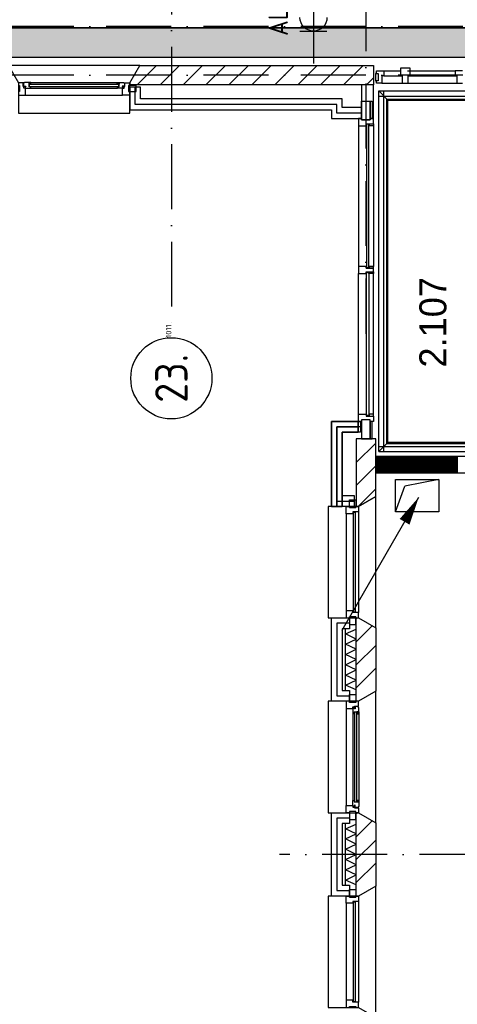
# Model space of a CAD drawing. Header units: millimetres. Extents: x -6587 to 112885, y 244 to 84344.
# Tile 43 of 57: x 64796 to 68844, y 33122 to 42219. Entities that reach past the tile are written whole.
import ezdxf
from ezdxf.enums import TextEntityAlignment as Align

# ---------------------------------------------------------------- set-up
doc = ezdxf.new("R2010")
doc.units = ezdxf.units.MM
doc.header["$LTSCALE"] = 100
doc.linetypes.add('DASHDOT', pattern=[9, 6, -1.5, 0, -1.5])
doc.linetypes.add('HIDDEN2', pattern=[4.7625, 3.175, -1.5875])
doc.layers.get('0').update_dxf_attribs({"color": 9, "linetype": 'CONTINUOUS'})
for name, color, linetype in [('AL$7----_STRAMIEN', 1, 'DASHDOT'), ('AL21----_BUITENWAND', 4, 'CONTINUOUS'), ('AL21K---_ISOLATIE', 1, 'CONTINUOUS'), ('AL28----_KONSTRUKTIE', 3, 'CONTINUOUS'), ('AL31----_BUITENKOZ', 7, 'CONTINUOUS'), ('ALL-----_REFLIJNEN', 8, 'CONTINUOUS'), ('ALN-----_BLOCKNAAM', 2, 'CONTINUOUS'), ('ALXA3---_VOLZWART', 14, 'CONTINUOUS'), ('ALXAB---_PREFABBETON', 1, 'CONTINUOUS'), ('BOUW', 8, 'CONTINUOUS'), ('EB62203-_ATTRIB', 2, 'CONTINUOUS'), ('EL62203-_KRACHT-WCD230', 3, 'CONTINUOUS'), ('KABELGOOT1', 8, 'CONTINUOUS'), ('LIJN025', 10, 'CONTINUOUS'), ('WL570---_TOEVOER', 3, 'CONTINUOUS')]:
    doc.layers.add(name, color=color, linetype=linetype)
doc.styles.add('1_8', font='iso', dxfattribs={"width": 0.7, "height": 1.8})
doc.styles.add('2_0', font='iso', dxfattribs={"height": 200})
doc.styles.add('BURO-025', font='BUROFONT.shx', dxfattribs={"height": 250})
doc.styles.add('NORATT', font='isocp.shx')
doc.styles.get("Standard").update_dxf_attribs({"font": 'iso.shx'})

# ---------------------------------------------------------------- blocks, each defined once
blk = doc.blocks.new('ES3W2A')
for p, q in [((1.25, 2), (-1.25, 2)), ((0, 2), (0, -3)), ((1.25, 0), (-1.25, 0))]:
    blk.add_line(p, q)
for centre in [(0, 3.25), (0, 1.25)]:
    blk.add_arc(centre, 1.25, 180, 0)
at = {"color": 0, "style": 'NORATT'}
for tag, flags, p in [('VERMOGEN', 9, (-2.5, 5)), ('GROEP', 8, (0, 5)), ('SCHAK', 8, (2.5, 5)), ('GELIJK', 9, (5, 5)), ('KAST', 9, (7, 5)), ('TAL', 8, (2.5, 5))]:
    blk.add_attdef(tag, text='', height=1.8, rotation=90, dxfattribs=dict(at, flags=flags)).set_placement(p, align=Align.MIDDLE_CENTER)
at = {"color": 0, "style": 'NORATT', "flags": 8}
blk.add_attdef('DOEL', text='', height=1.8, rotation=90, dxfattribs=at).set_placement((-2.5, 5), align=Align.MIDDLE_LEFT)
at = {"color": 0, "style": 'NORATT', "flags": 9}
blk.add_attdef('M_CODE', text='', height=1.8, dxfattribs=at).set_placement((0, 0), align=Align.MIDDLE_CENTER)
blk = doc.blocks.new('1011')
at = {"layer": 'AL$7----_STRAMIEN', "color": 7, "linetype": 'Continuous'}
blk.add_circle((-750, 0), 750, dxfattribs=at)
at = {"layer": 'AL$7----_STRAMIEN', "color": 3, "linetype": 'Continuous'}
blk.add_attdef('STR-NAAM', text='', height=600, rotation=360, dxfattribs=at).set_placement((-750, 0), align=Align.MIDDLE)
at = {"layer": 'ALN-----_BLOCKNAAM', "linetype": 'Continuous'}
blk.add_text('1011', height=100, dxfattribs=at).set_placement((0, 0))
blk = doc.blocks.new('EH100000')
at = {"linetype": 'ByBlock'}
for p, q in [((1, 0.5), (0, 0.5)), ((1, 0.5, 1), (0, 0.5, 1)), ((0, -0.5, 1), (1, -0.5, 1)), ((1, -0.5), (0, -0.5))]:
    blk.add_line(p, q, dxfattribs=at)
at = {"linetype": 'ByBlock', "invisible_edges": 15}
for points in [[(1, -0.5), (0, -0.5), (0, 0.5), (1, 0.5)], [(0, 0.5), (1, 0.5), (1, 0.5, 1), (0, 0.5, 1)], [(0, -0.5, 1), (1, -0.5, 1), (1, -0.5), (0, -0.5)]]:
    blk.add_3dface(points, dxfattribs=at)
at = {"linetype": 'ByBlock', "style": '2_0', "flags": 8}
blk.add_attdef('FUNCTIE', text='', height=0.5, dxfattribs=at).set_placement((0.5, 0), align=Align.MIDDLE)
at = {"linetype": 'ByBlock', "flags": 9}
blk.add_attdef('SCHOT', text='', height=0.5, dxfattribs=at).set_placement((0.5, 0), align=Align.MIDDLE)
blk = doc.blocks.new('LU-PIJL1')
at = {"color": 0, "linetype": 'Continuous'}
blk.add_line((0, 0), (10.12, 17.54), dxfattribs=at)
blk.add_lwpolyline([(10.12, 17.54, 0, 1.5, 0), (8.25, 14.29, 1.5, 1.5, 0)], format="xyseb", dxfattribs=at)
blk = doc.blocks.new('LU-2-KUZ')
at = {"color": 0, "linetype": 'HIDDEN2'}
for p, q in [((-0.5, 0.5), (0.5, 0.5)), ((-0.5, -0.5), (-0.5, 0.5)), ((0.5, 0.5), (-0.289, 0.289)), ((0.5, 0.5), (0.5, -0.5)), ((-0.5, -0.5), (-0.289, 0.289)), ((0.5, -0.5), (-0.5, -0.5))]:
    blk.add_line(p, q, dxfattribs=at)
blk = doc.blocks.new('A$Cb38f1ce1')
at = {"layer": 'KABELGOOT1'}
h = blk.add_hatch(dxfattribs=at)
h.set_pattern_fill('DOTS', color=256, scale=20, style=0)
h.set_pattern_definition([(0, (-1717.716, 188607.497), (15.875, 31.75), [0, -31.75])])
h.paths.add_polyline_path([(72342.3, 35347.4), (72342.3, 35617.4), (57643.3, 35617.4), (57643.3, 35347.4)])
at = {"layer": 'AL$7----_STRAMIEN', "color": 1}
blk.add_line((82044.9, 27980), (63947, 27980), dxfattribs=at)
for points in [[(62947.7, 63344.7), (62947.7, 32791.2)], [(64747.7, 60304.6), (64747.7, 32791.2)], [(86347.7, 35630), (1577.4, 35630)], [(86347.7, 35180), (750, 35180)]]:
    blk.add_lwpolyline(points, dxfattribs=at)
at = {"layer": 'AL21----_BUITENWAND', "color": 8}
for p, q in [((64427.7, 29395), (64427.7, 30165)), ((64427.7, 30165), (64596.7, 30165)), ((64596.7, 30165), (64596.7, 30065)), ((64596.7, 30065), (64527.7, 30065)), ((64527.7, 30065), (64527.7, 29495)), ((64527.7, 29495), (64596.7, 29495)), ((64596.7, 29495), (64596.7, 29395)), ((64596.7, 29395), (64427.7, 29395)), ((64427.7, 27595), (64427.7, 28365)), ((64427.7, 28365), (64596.7, 28365)), ((64596.7, 28365), (64596.7, 28265)), ((64596.7, 28265), (64527.7, 28265)), ((64527.7, 28265), (64527.7, 27695)), ((64527.7, 27695), (64596.7, 27695)), ((64596.7, 27695), (64596.7, 27595)), ((64596.7, 27595), (64427.7, 27595))]:
    blk.add_line(p, q, dxfattribs=at)
at = {"layer": 'AL21K---_ISOLATIE', "color": 8, "linetype": 'Continuous'}
for p, q in [((64557.7, 29495), (64557.7, 30065)), ((64557.7, 30017.5), (64657.7, 30060.8)), ((64657.7, 29495), (64657.7, 30065)), ((64657.7, 29970), (64557.7, 30017.5)), ((64557.7, 29922.5), (64657.7, 29970)), ((64657.7, 29875), (64557.7, 29922.5)), ((64557.7, 29827.5), (64657.7, 29875)), ((64657.7, 29780), (64557.7, 29827.5)), ((64557.7, 29732.5), (64657.7, 29780)), ((64657.7, 29685), (64557.7, 29732.5)), ((64557.7, 29637.5), (64657.7, 29685)), ((64657.7, 29590), (64557.7, 29637.5)), ((64557.7, 29542.5), (64657.7, 29590)), ((64657.7, 29499.2), (64557.7, 29542.5)), ((64557.7, 27695), (64557.7, 28265)), ((64557.7, 28217.5), (64657.7, 28260.8)), ((64657.7, 28170), (64557.7, 28217.5)), ((64657.7, 27695), (64657.7, 28265)), ((64557.7, 28122.5), (64657.7, 28170)), ((64657.7, 28075), (64557.7, 28122.5)), ((64557.7, 28027.5), (64657.7, 28075)), ((64657.7, 27980), (64557.7, 28027.5)), ((64557.7, 27932.5), (64657.7, 27980)), ((64657.7, 27885), (64557.7, 27932.5)), ((64557.7, 27837.5), (64657.7, 27885)), ((64657.7, 27790), (64557.7, 27837.5)), ((64557.7, 27742.5), (64657.7, 27790)), ((64657.7, 27699.2), (64557.7, 27742.5))]:
    blk.add_line(p, q, dxfattribs=at)
at = {"layer": 'AL28----_KONSTRUKTIE', "color": 8}
for p, q in [((64657.7, 30165), (64677.7, 30165)), ((64657.7, 29395), (64657.7, 30165)), ((64677.7, 30165), (64837.7, 30072.6)), ((64837.7, 30072.6), (64837.7, 29487.4)), ((64837.7, 29487.4), (64677.7, 29395)), ((64677.7, 29395), (64657.7, 29395)), ((64657.7, 28365), (64677.7, 28365)), ((64657.7, 27595), (64657.7, 28365)), ((64677.7, 28365), (64837.7, 28272.6)), ((64837.7, 28272.6), (64837.7, 27687.4)), ((64837.7, 27687.4), (64677.7, 27595)), ((64677.7, 27595), (64657.7, 27595))]:
    blk.add_line(p, q, dxfattribs=at)
at = {"layer": 'AL31----_BUITENKOZ', "color": 8}
for p, q in [((64837.7, 30072.6), (64837.7, 31287.4)), ((64397.7, 31195), (64397.7, 30165)), ((64563.7, 31128), (64563.7, 30232)), ((64677.7, 31145), (64677.7, 30215)), ((64397.7, 30165), (64677.7, 30165)), ((64677.7, 30165), (64837.7, 30072.6))]:
    blk.add_line(p, q, dxfattribs=at)
at = {"layer": 'AL31----_BUITENKOZ', "color": 8, "linetype": 'Continuous'}
for p, q in [((64630.7, 31140), (64630.7, 30220)), ((64651.7, 30220), (64651.7, 31140)), ((64630.7, 30220), (64651.7, 30220))]:
    blk.add_line(p, q, dxfattribs=at)
at = {"layer": 'AL31----_BUITENKOZ', "color": 8}
for points in [[(62562.7, 35110), (62655, 35270), (61440.3, 35270), (61532.7, 35110), (61532.7, 34830), (62562.7, 34830)], [(61532.7, 35110), (61532.7, 35085), (61542.7, 35085), (61542.7, 35029), (61532.7, 35029), (61532.7, 34996), (61599.7, 34996), (61599.7, 35059), (61582.7, 35059), (61582.7, 35074), (61576.7, 35074), (61576.7, 35110)], [(61589.4, 35113), (61586.9, 35108.8), (61579.9, 35108.8), (61579.9, 35079), (61602.4, 35079), (61602.4, 35074), (61594.4, 35074), (61594.4, 35059), (61599.7, 35059), (61646.8, 35059), (61648.9, 35072), (61631.9, 35072), (61631.9, 35113)], [(61631.9, 35110.7), (61631.9, 35097.2), (61648.9, 35097.2), (61648.9, 35110.7)], [(64652.7, 30175), (64596.7, 30175), (64596.7, 30104), (64652.7, 30104)], [(64677.7, 28365), (64837.7, 28272.6), (64837.7, 29487.4), (64677.7, 29395), (64397.7, 29395), (64397.7, 28365)], [(64677.7, 29395), (64652.7, 29395), (64652.7, 29385), (64596.7, 29385), (64596.7, 29395), (64563.7, 29395), (64563.7, 29328), (64626.7, 29328), (64626.7, 29345), (64641.7, 29345), (64641.7, 29351), (64677.7, 29351)], [(64652.7, 29385), (64596.7, 29385), (64596.7, 29456), (64652.7, 29456)], [(64680.7, 29338.3), (64676.4, 29340.7), (64676.4, 29347.8), (64646.7, 29347.8), (64646.7, 29325.3), (64641.7, 29325.3), (64641.7, 29333.3), (64626.7, 29333.3), (64626.7, 29328), (64626.7, 29280.9), (64639.7, 29278.8), (64639.7, 29295.8), (64680.7, 29295.8)], [(64678.4, 29295.8), (64664.8, 29295.8), (64664.8, 29278.8), (64678.4, 29278.8)], [(64680.7, 28421.7), (64676.4, 28419.2), (64676.4, 28412.2), (64646.7, 28412.2), (64646.7, 28434.7), (64641.7, 28434.7), (64641.7, 28426.7), (64626.7, 28426.7), (64626.7, 28432), (64626.7, 28479.1), (64639.7, 28481.2), (64639.7, 28464.2), (64680.7, 28464.2)], [(64678.4, 28464.2), (64664.8, 28464.2), (64664.8, 28481.2), (64678.4, 28481.2)], [(64677.7, 28365), (64652.7, 28365), (64652.7, 28375), (64596.7, 28375), (64596.7, 28365), (64563.7, 28365), (64563.7, 28432), (64626.7, 28432), (64626.7, 28415), (64641.7, 28415), (64641.7, 28409), (64677.7, 28409)], [(64652.7, 28375), (64596.7, 28375), (64596.7, 28304), (64652.7, 28304)], [(64677.7, 26565), (64837.7, 26472.6), (64837.7, 27687.4), (64677.7, 27595), (64397.7, 27595), (64397.7, 26565)], [(64652.7, 27585), (64596.7, 27585), (64596.7, 27656), (64652.7, 27656)]]:
    blk.add_lwpolyline(points, close=True, dxfattribs=at)
for points in [[(61631.9, 35113), (62463.5, 35113)], [(61646.8, 35059), (62448.5, 35059)], [(61599.7, 34996), (62495.7, 34996)], [(64563.7, 29328), (64563.7, 28432)], [(64680.7, 29295.8), (64680.7, 28464.2)], [(64626.7, 29280.9), (64626.7, 28479.1)], [(64563.7, 27528), (64563.7, 26632)], [(64677.7, 27545), (64677.7, 26615)]]:
    blk.add_lwpolyline(points, dxfattribs=at)
at = {"layer": 'AL31----_BUITENKOZ', "color": 8, "linetype": 'Continuous'}
for points in [[(61633.9, 35095), (61633.9, 35074), (62461.5, 35074), (62461.5, 35095)], [(64677.7, 30215), (64677.7, 30215), (64626.7, 30215), (64626.7, 30232), (64563.7, 30232), (64563.7, 30232), (64563.7, 30232), (64563.7, 30232), (64563.7, 30232), (64563.7, 30165), (64596.7, 30165), (64596.7, 30175), (64652.7, 30175), (64652.7, 30165), (64652.7, 30165), (64677.7, 30165)], [(64662.7, 29293.8), (64641.7, 29293.8), (64641.7, 28466.2), (64662.7, 28466.2)], [(64677.7, 27545), (64677.7, 27545), (64626.7, 27545), (64626.7, 27528), (64563.7, 27528), (64563.7, 27528), (64563.7, 27528), (64563.7, 27528), (64563.7, 27528), (64563.7, 27595), (64596.7, 27595), (64596.7, 27585), (64652.7, 27585), (64652.7, 27595), (64652.7, 27595), (64677.7, 27595)], [(64651.7, 27540), (64630.7, 27540), (64630.7, 26620), (64651.7, 26620)], [(64677.7, 26615), (64677.7, 26615), (64626.7, 26615), (64626.7, 26632), (64563.7, 26632), (64563.7, 26632), (64563.7, 26632), (64563.7, 26632), (64563.7, 26632), (64563.7, 26565), (64596.7, 26565), (64596.7, 26575), (64652.7, 26575), (64652.7, 26565), (64652.7, 26565), (64677.7, 26565)]]:
    blk.add_lwpolyline(points, close=True, dxfattribs=at)
at = {"layer": 'ALL-----_REFLIJNEN', "color": 8, "linetype": 'Continuous'}
for p, q in [((62562.7, 35110), (62655, 35270)), ((62631.4, 35090), (62811.4, 35270)), ((62655, 35270), (64816.7, 35270)), ((62843.5, 35090), (63023.5, 35270)), ((63055.7, 35090), (63235.7, 35270)), ((63267.8, 35090), (63447.8, 35270)), ((63479.9, 35090), (63659.9, 35270)), ((63692.1, 35090), (63872.1, 35270)), ((63904.2, 35090), (64084.2, 35270)), ((64116.3, 35090), (64296.3, 35270)), ((64328.5, 35090), (64508.5, 35270)), ((64540.6, 35090), (64720.6, 35270)), ((64816.7, 35270), (64816.7, 35090)), ((64845.6, 35196), (64845.6, 35219.5)), ((64845.6, 35219.5), (64912.6, 35219.5)), ((64911, 35219.5), (65066.1, 35219.5)), ((64912.6, 35219.5), (64912.6, 35172.5)), ((65133, 35219.5), (65572.7, 35219.5)), ((65639.7, 35219.5), (65572.7, 35219.5)), ((65572.7, 35219.5), (65572.7, 35172.5)), ((64752.7, 35090), (64816.7, 35153.9)), ((64845.6, 35196), (64837.6, 35196)), ((64837.6, 35196), (64837.6, 35129)), ((64837.6, 35129), (64845.6, 35129)), ((64845.6, 35196), (64861.6, 35196)), ((64845.6, 35105.5), (64845.6, 35129)), ((64861.6, 35129), (64845.6, 35129)), ((64861.6, 35196), (64861.6, 35129)), ((64912.6, 35172.5), (64895.6, 35172.5)), ((64895.6, 35172.5), (64895.6, 35105.5)), ((64912.6, 35172.5), (65066.2, 35172.5)), ((65156.2, 35172.5), (65572.7, 35172.5)), ((65572.7, 35172.5), (65589.7, 35172.5)), ((65589.7, 35172.5), (65589.7, 35105.5)), ((62562.7, 35090), (62562.7, 35110)), ((64657.7, 35090), (62562.7, 35090)), ((62662.7, 35070), (62562.7, 35070)), ((62562.7, 35070), (62562.7, 34860)), ((62612.7, 34910), (62612.7, 35070)), ((62612.7, 34910), (62612.7, 35070)), ((62662.7, 34960), (62662.7, 35070)), ((64816.7, 35090), (64657.7, 35090)), ((64657.7, 35090), (64657.7, 35090)), ((64707.7, 35090), (64707.2, 34765.9)), ((64816.7, 35090), (64707.7, 35090)), ((64816.7, 34779.9), (64816.7, 35090)), ((64895.6, 35105.5), (64845.6, 35105.5)), ((64866.7, 35034.1), (69250.7, 35034.1)), ((64866.7, 31702.1), (64866.7, 35034.1)), ((64951.7, 34949.1), (64866.7, 35034.1)), ((64894, 35105.5), (65083.1, 35105.5)), ((64914.7, 31702.1), (64914.7, 35034.1)), ((65139.2, 35105.5), (65589.7, 35105.5)), ((65589.7, 35105.5), (65639.7, 35105.5)), ((64527.7, 34960), (62662.7, 34960)), ((64527.7, 34879.9), (64527.7, 34960)), ((64707.2, 34765.9), (64707.2, 34939.9)), ((64707.2, 34939.9), (64787.2, 34939.9)), ((64787.2, 34779.9), (64787.2, 34939.9)), ((64787.2, 34939.9), (64804.7, 34939.9)), ((64787.2, 34939.9), (64787.2, 34765.9)), ((64804.7, 34939.9), (64804.7, 34779.9)), ((64866.7, 34986.1), (69250.7, 34986.1)), ((64942.2, 31777.6), (64942.2, 34958.6)), ((64942.2, 34958.6), (69250.7, 34958.6)), ((64951.7, 34949.1), (69187.7, 34949.1)), ((64951.7, 31787.1), (64951.7, 34949.1)), ((64951.7, 34949.1), (66547.7, 34949.1)), ((62562.7, 34860), (64427.7, 34860)), ((64477.7, 34910), (62612.7, 34910)), ((64477.7, 34910), (62612.7, 34910)), ((64427.7, 34860), (64427.7, 34779.9)), ((64477.7, 34829.9), (64477.7, 34910)), ((64477.7, 34829.9), (64477.7, 34910)), ((64707.2, 34879.9), (64527.7, 34879.9)), ((64707.2, 34779.9), (64707.2, 34879.9)), ((64427.7, 34779.9), (64707.2, 34779.9)), ((64707.2, 34829.9), (64477.7, 34829.9)), ((64707.2, 34829.9), (64477.7, 34829.9)), ((64707.2, 34779.9), (64677.7, 34779.9)), ((64677.7, 34779.9), (64677.7, 34712.9)), ((64707.2, 34765.9), (64707.2, 34779.9)), ((64707.2, 34765.9), (64787.2, 34765.9)), ((64787.2, 34765.9), (64707.2, 34765.9)), ((64787.2, 34765.9), (64707.2, 34765.9)), ((64787.2, 34765.9), (64787.2, 34779.9)), ((64787.2, 34779.9), (64816.7, 34779.9)), ((64804.7, 34779.9), (64787.2, 34779.9)), ((64816.7, 34779.9), (64787.2, 34779.9)), ((64787.2, 34779.9), (64787.2, 34765.9)), ((64816.7, 34729.9), (64816.7, 34779.9)), ((64677.7, 34712.9), (64749.7, 34712.9)), ((64677.7, 34712.9), (64677.7, 33413.4)), ((64749.7, 34712.9), (64749.7, 34729.9)), ((64749.7, 34729.9), (64816.7, 34729.9)), ((64749.7, 34712.9), (64749.7, 34729.9)), ((64749.7, 34729.9), (64778.7, 34729.9)), ((64753.7, 34712.9), (64749.7, 34712.9)), ((64774.7, 34725.9), (64753.7, 34725.9)), ((64753.7, 34725.9), (64753.7, 33400.4)), ((64774.7, 34725.9), (64753.7, 34725.9)), ((64753.7, 34725.9), (64753.7, 34712.9)), ((64774.7, 33400.4), (64774.7, 34725.9)), ((64774.7, 34712.9), (64774.7, 34725.9)), ((64778.7, 34712.9), (64774.7, 34712.9)), ((64778.7, 34729.9), (64816.7, 34729.9)), ((64778.7, 34712.9), (64778.7, 34729.9)), ((64778.7, 34729.9), (64778.7, 34712.9)), ((64816.7, 34712.9), (64778.7, 34712.9)), ((64816.7, 34729.9), (64816.7, 34712.9)), ((64816.7, 34712.9), (64816.7, 33413.4)), ((64707.2, 33413.4), (64677.7, 33413.4)), ((64677.7, 33413.4), (64677.7, 33346.4)), ((64749.7, 33413.4), (64707.2, 33413.4)), ((64749.7, 33396.4), (64749.7, 33413.4)), ((64753.7, 33413.4), (64749.7, 33413.4)), ((64749.7, 33413.4), (64749.7, 33396.4)), ((64778.7, 33396.4), (64749.7, 33396.4)), ((64749.7, 33396.4), (64778.7, 33396.4)), ((64753.7, 33400.4), (64753.7, 33413.4)), ((64753.7, 33400.4), (64774.7, 33400.4)), ((64774.7, 33400.4), (64753.7, 33400.4)), ((64778.7, 33413.4), (64774.7, 33413.4)), ((64774.7, 33413.4), (64774.7, 33400.4)), ((64816.7, 33413.4), (64778.7, 33413.4)), ((64778.7, 33413.4), (64778.7, 33396.4)), ((64778.7, 33396.4), (64778.7, 33413.4)), ((64816.7, 33396.4), (64778.7, 33396.4)), ((64778.7, 33396.4), (64816.7, 33396.4)), ((64816.7, 33396.4), (64816.7, 33413.4)), ((64816.7, 33363.4), (64816.7, 33396.4)), ((64677.7, 33346.4), (64749.7, 33346.4)), ((64677.7, 32046.9), (64677.7, 33346.4)), ((64749.7, 33346.4), (64749.7, 33363.4)), ((64749.7, 33363.4), (64816.7, 33363.4)), ((64749.7, 33346.4), (64749.7, 33363.4)), ((64749.7, 33363.4), (64778.7, 33363.4)), ((64753.7, 33346.4), (64749.7, 33346.4)), ((64753.7, 33359.4), (64774.7, 33359.4)), ((64753.7, 32033.9), (64753.7, 33359.4)), ((64774.7, 33359.4), (64753.7, 33359.4)), ((64753.7, 33359.4), (64753.7, 33346.4)), ((64774.7, 33359.4), (64774.7, 32033.9)), ((64774.7, 33346.4), (64774.7, 33359.4)), ((64778.7, 33346.4), (64774.7, 33346.4)), ((64778.7, 33363.4), (64816.7, 33363.4)), ((64778.7, 33346.4), (64778.7, 33363.4)), ((64778.7, 33363.4), (64778.7, 33346.4)), ((64816.7, 33346.4), (64778.7, 33346.4)), ((64816.7, 33363.4), (64816.7, 33346.4)), ((64816.7, 32046.9), (64816.7, 33346.4)), ((64677.7, 31980), (64677.7, 32047)), ((64677.7, 32047), (64749.7, 32047)), ((64749.7, 32047), (64749.7, 32030)), ((64753.7, 32047), (64749.7, 32047)), ((64749.7, 32047), (64749.7, 32030)), ((64749.7, 32030), (64816.7, 32030)), ((64749.7, 32030), (64778.7, 32030)), ((64753.7, 32034), (64753.7, 32047)), ((64774.7, 32034), (64753.7, 32034)), ((64774.7, 32033.9), (64753.7, 32033.9)), ((64778.7, 32047), (64774.7, 32047)), ((64774.7, 32047), (64774.7, 32034)), ((64816.7, 32047), (64778.7, 32047)), ((64778.7, 32047), (64778.7, 32030)), ((64778.7, 32030), (64778.7, 32047)), ((64778.7, 32030), (64816.7, 32030)), ((64816.7, 32030), (64816.7, 32047)), ((64816.7, 32030), (64816.7, 31980)), ((64677.2, 31980), (64427.7, 31980)), ((64427.7, 31980), (64427.7, 31195)), ((64427.7, 31195), (64427.7, 31980)), ((64427.7, 31980), (64677.2, 31980)), ((64427.7, 31195), (64427.7, 31980)), ((64427.7, 31980), (64697.2, 31980)), ((64677.2, 31880), (64677.2, 31980)), ((64677.2, 31980), (64677.2, 31880)), ((64707.2, 31980), (64677.7, 31980)), ((64697.2, 31980), (64697.2, 31880)), ((64707.2, 31994.1), (64707.2, 31820.1)), ((64787.2, 31994.1), (64707.2, 31994.1)), ((64787.2, 31994), (64707.2, 31994)), ((64707.2, 31994), (64707.2, 31980)), ((64787.2, 31820.1), (64787.2, 31994.1)), ((64787.2, 31980), (64787.2, 31994)), ((64787.2, 31980.1), (64787.2, 31820.1)), ((64804.7, 31980.1), (64787.2, 31980.1)), ((64816.7, 31980), (64787.2, 31980)), ((64804.7, 31820.1), (64804.7, 31980.1)), ((64477.7, 31195), (64477.7, 31930)), ((64477.7, 31930), (64677.2, 31930)), ((64477.7, 31195), (64477.7, 31930)), ((64477.7, 31930), (64677.2, 31930)), ((64677.2, 31930), (64477.7, 31930)), ((64477.7, 31930), (64477.7, 31195)), ((64677.2, 31930), (64477.7, 31930)), ((64477.7, 31930), (64477.7, 31195)), ((64697.2, 31930), (64477.7, 31930)), ((64477.7, 31930), (64477.7, 31245)), ((64697.2, 31930), (64477.7, 31930)), ((64477.7, 31930), (64477.7, 31245)), ((64527.7, 31195), (64527.7, 31880)), ((64527.7, 31880), (64677.2, 31880)), ((64677.2, 31880), (64527.7, 31880)), ((64527.7, 31880), (64527.7, 31195)), ((64697.2, 31880), (64527.7, 31880)), ((64527.7, 31880), (64527.7, 31295)), ((64657.7, 31812.9), (64664.7, 31820)), ((64837.7, 31820), (64657.7, 31820)), ((64657.7, 31820), (64657.7, 31195)), ((64657.7, 31600.8), (64837.7, 31780.8)), ((64707.2, 31820.1), (64787.2, 31820.1)), ((64787.2, 31820.1), (64804.7, 31820.1)), ((64837.7, 31287.4), (64837.7, 31820)), ((64866.7, 31702.1), (64951.7, 31787.1)), ((64942.2, 31777.6), (67463.9, 31777.6)), ((67463.9, 31777.6), (64946.7, 31777.6)), ((64951.7, 31787.1), (67467, 31787.1)), ((66547.7, 31787.1), (64951.7, 31787.1)), ((64866.7, 31750.1), (67454.7, 31750.1)), ((64866.7, 31702.1), (67438.6, 31702.1)), ((64657.7, 31388.7), (64837.7, 31568.7)), ((64837.7, 31655), (64837.7, 31505)), ((70801.7, 31655), (64837.7, 31655)), ((64837.7, 31655), (64837.7, 31505)), ((70801.7, 31655), (64837.7, 31655)), ((64837.7, 31603.8), (64936.5, 31505)), ((64837.7, 31603.8), (64936.5, 31505)), ((64838.8, 31655), (64838.8, 31505)), ((64840.8, 31655), (64840.8, 31505)), ((64842.8, 31655), (64842.8, 31505)), ((64844.8, 31655), (64844.8, 31505)), ((64846.8, 31655), (64846.8, 31505)), ((64848.8, 31655), (64848.8, 31505)), ((64850.8, 31655), (64850.8, 31505)), ((64852.8, 31655), (64852.8, 31505)), ((64854.8, 31655), (64854.8, 31505)), ((64856.8, 31655), (64856.8, 31505)), ((64858.8, 31655), (64858.8, 31505)), ((64860.8, 31655), (64860.8, 31505)), ((64862.8, 31655), (64862.8, 31505)), ((64864.8, 31655), (64864.8, 31505)), ((64866.8, 31655), (64866.8, 31505)), ((64868.8, 31655), (64868.8, 31505)), ((64870.8, 31655), (64870.8, 31505)), ((64872.8, 31655), (64872.8, 31505)), ((64874.8, 31655), (64874.8, 31505)), ((64876.8, 31655), (64876.8, 31505)), ((64878.8, 31655), (64878.8, 31505)), ((64880.8, 31655), (64880.8, 31505)), ((64882.8, 31655), (64882.8, 31505)), ((64884.8, 31655), (64884.8, 31505)), ((64886.8, 31655), (64886.8, 31505)), ((64888.8, 31655), (64888.8, 31505)), ((64890.8, 31655), (64890.8, 31505)), ((64892.8, 31655), (64892.8, 31505)), ((64894.8, 31655), (64894.8, 31505)), ((64896.8, 31655), (64896.8, 31505)), ((64898.8, 31655), (64898.8, 31505)), ((64900.8, 31655), (64900.8, 31505)), ((64902.8, 31655), (64902.8, 31505)), ((64904.8, 31655), (64904.8, 31505)), ((64906.8, 31655), (64906.8, 31505)), ((64908.8, 31655), (64908.8, 31505)), ((64910.8, 31655), (64910.8, 31505)), ((64912.8, 31655), (64912.8, 31505)), ((64914.8, 31655), (64914.8, 31505)), ((64916.8, 31655), (64916.8, 31505)), ((64918.8, 31655), (64918.8, 31505)), ((64920.8, 31655), (64920.8, 31505)), ((64922.8, 31655), (64922.8, 31505)), ((64924.8, 31655), (64924.8, 31505)), ((64926.8, 31655), (64926.8, 31505)), ((64928.8, 31655), (64928.8, 31505)), ((64930.8, 31655), (64930.8, 31505)), ((64932.8, 31655), (64932.8, 31505)), ((64934.8, 31655), (64934.8, 31505)), ((64936.8, 31655), (64936.8, 31505)), ((64938.8, 31655), (64938.8, 31505)), ((64940.8, 31655), (64940.8, 31505)), ((64942.8, 31655), (64942.8, 31505)), ((64944.8, 31655), (64944.8, 31505)), ((64946.8, 31655), (64946.8, 31505)), ((64948.8, 31655), (64948.8, 31505)), ((64950.8, 31655), (64950.8, 31505)), ((64952.8, 31655), (64952.8, 31505)), ((64954.8, 31655), (64954.8, 31505)), ((64956.8, 31655), (64956.8, 31505)), ((64958.8, 31655), (64958.8, 31505)), ((64960.8, 31655), (64960.8, 31505)), ((64962.8, 31655), (64962.8, 31505)), ((64964.8, 31655), (64964.8, 31505)), ((64966.8, 31655), (64966.8, 31505)), ((64968.8, 31655), (64968.8, 31505)), ((64970.8, 31655), (64970.8, 31505)), ((64972.8, 31655), (64972.8, 31505)), ((64974.8, 31655), (64974.8, 31505)), ((64976.8, 31655), (64976.8, 31505)), ((64978.8, 31655), (64978.8, 31505)), ((64980.8, 31655), (64980.8, 31505)), ((64982.8, 31655), (64982.8, 31505)), ((64984.8, 31655), (64984.8, 31505)), ((64986.8, 31655), (64986.8, 31505)), ((64988.8, 31655), (64988.8, 31505)), ((64990.8, 31655), (64990.8, 31505)), ((64992.8, 31655), (64992.8, 31505)), ((64994.8, 31655), (64994.8, 31505)), ((64996.8, 31655), (64996.8, 31505)), ((64998.6, 31655), (65148.6, 31505)), ((64998.6, 31655), (65148.6, 31505)), ((64998.8, 31655), (64998.8, 31505)), ((65000.8, 31655), (65000.8, 31505)), ((65002.8, 31655), (65002.8, 31505)), ((65004.8, 31655), (65004.8, 31505)), ((65006.8, 31655), (65006.8, 31505)), ((65008.8, 31655), (65008.8, 31505)), ((65010.8, 31655), (65010.8, 31505)), ((65012.8, 31655), (65012.8, 31505)), ((65014.8, 31655), (65014.8, 31505)), ((65016.8, 31655), (65016.8, 31505)), ((65018.8, 31655), (65018.8, 31505)), ((65020.8, 31655), (65020.8, 31505)), ((65022.8, 31655), (65022.8, 31505)), ((65024.8, 31655), (65024.8, 31505)), ((65026.8, 31655), (65026.8, 31505)), ((65028.8, 31655), (65028.8, 31505)), ((65030.8, 31655), (65030.8, 31505)), ((65032.8, 31655), (65032.8, 31505)), ((65034.8, 31655), (65034.8, 31505)), ((65036.8, 31655), (65036.8, 31505)), ((65038.8, 31655), (65038.8, 31505)), ((65040.8, 31655), (65040.8, 31505)), ((65042.8, 31655), (65042.8, 31505)), ((65044.8, 31655), (65044.8, 31505)), ((65046.8, 31655), (65046.8, 31505)), ((65048.8, 31655), (65048.8, 31505)), ((65050.8, 31655), (65050.8, 31505)), ((65052.8, 31655), (65052.8, 31505)), ((65054.8, 31655), (65054.8, 31505)), ((65056.8, 31655), (65056.8, 31505)), ((65058.8, 31655), (65058.8, 31505)), ((65060.8, 31655), (65060.8, 31505)), ((65062.8, 31655), (65062.8, 31505)), ((65064.8, 31655), (65064.8, 31505)), ((65066.8, 31655), (65066.8, 31505)), ((65068.8, 31655), (65068.8, 31505)), ((65070.8, 31655), (65070.8, 31505)), ((65072.8, 31655), (65072.8, 31505)), ((65074.8, 31655), (65074.8, 31505)), ((65076.8, 31655), (65076.8, 31505)), ((65078.8, 31655), (65078.8, 31505)), ((65080.8, 31655), (65080.8, 31505)), ((65082.8, 31655), (65082.8, 31505)), ((65084.8, 31655), (65084.8, 31505)), ((65086.8, 31655), (65086.8, 31505)), ((65088.8, 31655), (65088.8, 31505)), ((65090.8, 31655), (65090.8, 31505)), ((65092.8, 31655), (65092.8, 31505)), ((65094.8, 31655), (65094.8, 31505)), ((65096.8, 31655), (65096.8, 31505)), ((65098.8, 31655), (65098.8, 31505)), ((65100.8, 31655), (65100.8, 31505)), ((65102.8, 31655), (65102.8, 31505)), ((65104.8, 31655), (65104.8, 31505)), ((65106.8, 31655), (65106.8, 31505)), ((65108.8, 31655), (65108.8, 31505)), ((65110.8, 31655), (65110.8, 31505)), ((65112.8, 31655), (65112.8, 31505)), ((65114.8, 31655), (65114.8, 31505)), ((65116.8, 31655), (65116.8, 31505)), ((65118.8, 31655), (65118.8, 31505)), ((65120.8, 31655), (65120.8, 31505)), ((65122.8, 31655), (65122.8, 31505)), ((65124.8, 31655), (65124.8, 31505)), ((65126.8, 31655), (65126.8, 31505)), ((65128.8, 31655), (65128.8, 31505)), ((65130.8, 31655), (65130.8, 31505)), ((65132.8, 31655), (65132.8, 31505)), ((65134.8, 31655), (65134.8, 31505)), ((65136.8, 31655), (65136.8, 31505)), ((65138.8, 31655), (65138.8, 31505)), ((65140.8, 31655), (65140.8, 31505)), ((65142.8, 31655), (65142.8, 31505)), ((65144.8, 31655), (65144.8, 31505)), ((65146.8, 31655), (65146.8, 31505)), ((65148.8, 31655), (65148.8, 31505)), ((65150.8, 31655), (65150.8, 31505)), ((65152.8, 31655), (65152.8, 31505)), ((65154.8, 31655), (65154.8, 31505)), ((65156.8, 31655), (65156.8, 31505)), ((65158.8, 31655), (65158.8, 31505)), ((65160.8, 31655), (65160.8, 31505)), ((65162.8, 31655), (65162.8, 31505)), ((65164.8, 31655), (65164.8, 31505)), ((65166.8, 31655), (65166.8, 31505)), ((65168.8, 31655), (65168.8, 31505)), ((65170.8, 31655), (65170.8, 31505)), ((65172.8, 31655), (65172.8, 31505)), ((65174.8, 31655), (65174.8, 31505)), ((65176.8, 31655), (65176.8, 31505)), ((65178.8, 31655), (65178.8, 31505)), ((65180.8, 31655), (65180.8, 31505)), ((65182.8, 31655), (65182.8, 31505)), ((65184.8, 31655), (65184.8, 31505)), ((65186.8, 31655), (65186.8, 31505)), ((65188.8, 31655), (65188.8, 31505)), ((65190.8, 31655), (65190.8, 31505)), ((65192.8, 31655), (65192.8, 31505)), ((65194.8, 31655), (65194.8, 31505)), ((65196.8, 31655), (65196.8, 31505)), ((65198.8, 31655), (65198.8, 31505)), ((65200.8, 31655), (65200.8, 31505)), ((65202.8, 31655), (65202.8, 31505)), ((65204.8, 31655), (65204.8, 31505)), ((65206.8, 31655), (65206.8, 31505)), ((65208.8, 31655), (65208.8, 31505)), ((65210.7, 31655), (65360.7, 31505)), ((65210.7, 31655), (65360.7, 31505)), ((65210.8, 31655), (65210.8, 31505)), ((65212.8, 31655), (65212.8, 31505)), ((65214.8, 31655), (65214.8, 31505)), ((65216.8, 31655), (65216.8, 31505)), ((65218.8, 31655), (65218.8, 31505)), ((65220.8, 31655), (65220.8, 31505)), ((65222.8, 31655), (65222.8, 31505)), ((65224.8, 31655), (65224.8, 31505)), ((65226.8, 31655), (65226.8, 31505)), ((65228.8, 31655), (65228.8, 31505)), ((65230.8, 31655), (65230.8, 31505)), ((65232.8, 31655), (65232.8, 31505)), ((65234.8, 31655), (65234.8, 31505)), ((65236.8, 31655), (65236.8, 31505)), ((65238.8, 31655), (65238.8, 31505)), ((65240.8, 31655), (65240.8, 31505)), ((65242.8, 31655), (65242.8, 31505)), ((65244.8, 31655), (65244.8, 31505)), ((65246.8, 31655), (65246.8, 31505)), ((65248.8, 31655), (65248.8, 31505)), ((65250.8, 31655), (65250.8, 31505)), ((65252.8, 31655), (65252.8, 31505)), ((65254.8, 31655), (65254.8, 31505)), ((65256.8, 31655), (65256.8, 31505)), ((65258.8, 31655), (65258.8, 31505)), ((65260.8, 31655), (65260.8, 31505)), ((65262.8, 31655), (65262.8, 31505)), ((65264.8, 31655), (65264.8, 31505)), ((65266.8, 31655), (65266.8, 31505)), ((65268.8, 31655), (65268.8, 31505)), ((65270.8, 31655), (65270.8, 31505)), ((65272.8, 31655), (65272.8, 31505)), ((65274.8, 31655), (65274.8, 31505)), ((65276.8, 31655), (65276.8, 31505)), ((65278.8, 31655), (65278.8, 31505)), ((65280.8, 31655), (65280.8, 31505)), ((65282.8, 31655), (65282.8, 31505)), ((65284.8, 31655), (65284.8, 31505)), ((65286.8, 31655), (65286.8, 31505)), ((65288.8, 31655), (65288.8, 31505)), ((65290.8, 31655), (65290.8, 31505)), ((65292.8, 31655), (65292.8, 31505)), ((65294.8, 31655), (65294.8, 31505)), ((65296.8, 31655), (65296.8, 31505)), ((65298.8, 31655), (65298.8, 31505)), ((65300.8, 31655), (65300.8, 31505)), ((65302.8, 31655), (65302.8, 31505)), ((65304.8, 31655), (65304.8, 31505)), ((65306.8, 31655), (65306.8, 31505)), ((65308.8, 31655), (65308.8, 31505)), ((65310.8, 31655), (65310.8, 31505)), ((65312.8, 31655), (65312.8, 31505)), ((65314.8, 31655), (65314.8, 31505)), ((65316.8, 31655), (65316.8, 31505)), ((65318.8, 31655), (65318.8, 31505)), ((65320.8, 31655), (65320.8, 31505)), ((65322.8, 31655), (65322.8, 31505)), ((65324.8, 31655), (65324.8, 31505)), ((65326.8, 31655), (65326.8, 31505)), ((65328.8, 31655), (65328.8, 31505)), ((65330.8, 31655), (65330.8, 31505)), ((65332.8, 31655), (65332.8, 31505)), ((65334.8, 31655), (65334.8, 31505)), ((65336.8, 31655), (65336.8, 31505)), ((65338.8, 31655), (65338.8, 31505)), ((65340.8, 31655), (65340.8, 31505)), ((65342.8, 31655), (65342.8, 31505)), ((65344.8, 31655), (65344.8, 31505)), ((65346.8, 31655), (65346.8, 31505)), ((65348.8, 31655), (65348.8, 31505)), ((65350.8, 31655), (65350.8, 31505)), ((65352.8, 31655), (65352.8, 31505)), ((65354.8, 31655), (65354.8, 31505)), ((65356.8, 31655), (65356.8, 31505)), ((65358.8, 31655), (65358.8, 31505)), ((65360.8, 31655), (65360.8, 31505)), ((65362.8, 31655), (65362.8, 31505)), ((65364.8, 31655), (65364.8, 31505)), ((65366.8, 31655), (65366.8, 31505)), ((65368.8, 31655), (65368.8, 31505)), ((65370.8, 31655), (65370.8, 31505)), ((65372.8, 31655), (65372.8, 31505)), ((65374.8, 31655), (65374.8, 31505)), ((65376.8, 31655), (65376.8, 31505)), ((65378.8, 31655), (65378.8, 31505)), ((65380.8, 31655), (65380.8, 31505)), ((65382.8, 31655), (65382.8, 31505)), ((65384.8, 31655), (65384.8, 31505)), ((65386.8, 31655), (65386.8, 31505)), ((65388.8, 31655), (65388.8, 31505)), ((65390.8, 31655), (65390.8, 31505)), ((65392.8, 31655), (65392.8, 31505)), ((65394.8, 31655), (65394.8, 31505)), ((65396.8, 31655), (65396.8, 31505)), ((65398.8, 31655), (65398.8, 31505)), ((65400.8, 31655), (65400.8, 31505)), ((65402.8, 31655), (65402.8, 31505)), ((65404.8, 31655), (65404.8, 31505)), ((65406.8, 31655), (65406.8, 31505)), ((65408.8, 31655), (65408.8, 31505)), ((65410.8, 31655), (65410.8, 31505)), ((65412.8, 31655), (65412.8, 31505)), ((65414.8, 31655), (65414.8, 31505)), ((65416.8, 31655), (65416.8, 31505)), ((65418.8, 31655), (65418.8, 31505)), ((65420.8, 31655), (65420.8, 31505)), ((65422.8, 31655), (65422.8, 31505)), ((65422.9, 31655), (65572.9, 31505)), ((65422.9, 31655), (65572.9, 31505)), ((65424.8, 31655), (65424.8, 31505)), ((65426.8, 31655), (65426.8, 31505)), ((65428.8, 31655), (65428.8, 31505)), ((65430.8, 31655), (65430.8, 31505)), ((65432.8, 31655), (65432.8, 31505)), ((65434.8, 31655), (65434.8, 31505)), ((65436.8, 31655), (65436.8, 31505)), ((65438.8, 31655), (65438.8, 31505)), ((65440.8, 31655), (65440.8, 31505)), ((65442.8, 31655), (65442.8, 31505)), ((65444.8, 31655), (65444.8, 31505)), ((65446.8, 31655), (65446.8, 31505)), ((65448.8, 31655), (65448.8, 31505)), ((65450.8, 31655), (65450.8, 31505)), ((65452.8, 31655), (65452.8, 31505)), ((65454.8, 31655), (65454.8, 31505)), ((65456.8, 31655), (65456.8, 31505)), ((65458.8, 31655), (65458.8, 31505)), ((65460.8, 31655), (65460.8, 31505)), ((65462.8, 31655), (65462.8, 31505)), ((65464.8, 31655), (65464.8, 31505)), ((65466.8, 31655), (65466.8, 31505)), ((65468.8, 31655), (65468.8, 31505)), ((65470.8, 31655), (65470.8, 31505)), ((65472.8, 31655), (65472.8, 31505)), ((65474.8, 31655), (65474.8, 31505)), ((65476.8, 31655), (65476.8, 31505)), ((65478.8, 31655), (65478.8, 31505)), ((65480.8, 31655), (65480.8, 31505)), ((65482.8, 31655), (65482.8, 31505)), ((65484.8, 31655), (65484.8, 31505)), ((65486.8, 31655), (65486.8, 31505)), ((65488.8, 31655), (65488.8, 31505)), ((65490.8, 31655), (65490.8, 31505)), ((65492.8, 31655), (65492.8, 31505)), ((65494.8, 31655), (65494.8, 31505)), ((65496.8, 31655), (65496.8, 31505)), ((65498.8, 31655), (65498.8, 31505)), ((65500.8, 31655), (65500.8, 31505)), ((65502.8, 31655), (65502.8, 31505)), ((65504.8, 31655), (65504.8, 31505)), ((65506.8, 31655), (65506.8, 31505)), ((65508.8, 31655), (65508.8, 31505)), ((65510.8, 31655), (65510.8, 31505)), ((65512.8, 31655), (65512.8, 31505)), ((65514.8, 31655), (65514.8, 31505)), ((65516.8, 31655), (65516.8, 31505)), ((65518.8, 31655), (65518.8, 31505)), ((65520.8, 31655), (65520.8, 31505)), ((65522.8, 31655), (65522.8, 31505)), ((65524.8, 31655), (65524.8, 31505)), ((65526.8, 31655), (65526.8, 31505)), ((65528.8, 31655), (65528.8, 31505)), ((65530.8, 31655), (65530.8, 31505)), ((65532.8, 31655), (65532.8, 31505)), ((65534.8, 31655), (65534.8, 31505)), ((65536.8, 31655), (65536.8, 31505)), ((65538.8, 31655), (65538.8, 31505)), ((65540.8, 31655), (65540.8, 31505)), ((65542.8, 31655), (65542.8, 31505)), ((65544.8, 31655), (65544.8, 31505)), ((65546.8, 31655), (65546.8, 31505)), ((65548.8, 31655), (65548.8, 31505)), ((65550.8, 31655), (65550.8, 31505)), ((65552.8, 31655), (65552.8, 31505)), ((65554.8, 31655), (65554.8, 31505)), ((65556.8, 31655), (65556.8, 31505)), ((65558.8, 31655), (65558.8, 31505)), ((65560.8, 31655), (65560.8, 31505)), ((65562.8, 31655), (65562.8, 31505)), ((65564.8, 31655), (65564.8, 31505)), ((65566.8, 31655), (65566.8, 31505)), ((65568.8, 31655), (65568.8, 31505)), ((65570.8, 31655), (65570.8, 31505)), ((65572.8, 31655), (65572.8, 31505)), ((65574.8, 31655), (65574.8, 31505)), ((65576.8, 31655), (65576.8, 31505)), ((65578.8, 31655), (65578.8, 31505)), ((65580.8, 31655), (65580.8, 31505)), ((65582.8, 31655), (65582.8, 31505)), ((65584.8, 31655), (65584.8, 31505)), ((65586.8, 31655), (65586.8, 31505)), ((65588.8, 31655), (65588.8, 31505)), ((65590.8, 31655), (65590.8, 31505)), ((65592.8, 31655), (65592.8, 31505)), ((64837.7, 31505), (70801.7, 31505)), ((64837.7, 31505), (70801.7, 31505)), ((64676.1, 31195), (64837.7, 31356.6)), ((64477.7, 31245), (64637.7, 31245)), ((64477.7, 31245), (64637.7, 31245)), ((64527.7, 31295), (64637.7, 31295)), ((64596.7, 31185), (64596.7, 31256)), ((64596.7, 31256), (64652.7, 31256)), ((64637.7, 31295), (64637.7, 31195)), ((64652.7, 31256), (64652.7, 31185)), ((64677.7, 31195), (64837.7, 31287.4)), ((64837.7, 31287.4), (64677.7, 31195)), ((64677.7, 31195), (64397.7, 31195)), ((64427.7, 31195), (64527.7, 31195)), ((64527.7, 31195), (64427.7, 31195)), ((64637.7, 31195), (64427.7, 31195)), ((64563.7, 31128), (64563.7, 31195)), ((64563.7, 31195), (64596.7, 31195)), ((64626.7, 31128), (64563.7, 31128)), ((64563.7, 31128), (64563.7, 31128)), ((64563.7, 31128), (64563.7, 31128)), ((64563.7, 31128), (64563.7, 31128)), ((64563.7, 31128), (64563.7, 31128)), ((64596.7, 31195), (64596.7, 31185)), ((64652.7, 31185), (64596.7, 31185)), ((64596.7, 31185), (64652.7, 31185)), ((64677.7, 31145), (64626.7, 31145)), ((64626.7, 31145), (64626.7, 31128)), ((64651.7, 31140), (64630.7, 31140)), ((64652.7, 31185), (64652.7, 31195)), ((64652.7, 31195), (64652.7, 31195)), ((64652.7, 31195), (64677.7, 31195)), ((64657.7, 31195), (64677.7, 31195)), ((64677.7, 31195), (64677.7, 31145)), ((64677.7, 31145), (64677.7, 31145)), ((64596.7, 30115), (64477.7, 30115)), ((64477.7, 30115), (64477.7, 29445)), ((64477.7, 29445), (64596.7, 29445)), ((64596.7, 28315), (64477.7, 28315)), ((64477.7, 28315), (64477.7, 27645)), ((64477.7, 27645), (64596.7, 27645))]:
    blk.add_line(p, q, dxfattribs=at)
for points in [[(65156.2, 35244.5), (65066.2, 35244.5), (65066.2, 35172.5), (65083.2, 35172.5), (65083.2, 35105.5), (65139.2, 35105.5), (65139.2, 35172.5), (65156.2, 35172.5)], [(62506, 35113), (62508.4, 35108.8), (62515.5, 35108.8), (62515.5, 35079), (62493, 35079), (62493, 35074), (62501, 35074), (62501, 35059), (62495.7, 35059), (62448.5, 35059), (62446.5, 35072), (62463.5, 35072), (62463.5, 35113)], [(62463.5, 35110.7), (62463.5, 35097.2), (62446.5, 35097.2), (62446.5, 35110.7)], [(62562.7, 35110), (62562.7, 35085), (62552.7, 35085), (62552.7, 35029), (62562.7, 35029), (62562.7, 34996), (62495.7, 34996), (62495.7, 35059), (62512.7, 35059), (62512.7, 35074), (62518.7, 35074), (62518.7, 35110)], [(62552.7, 35085), (62552.7, 35029), (62623.7, 35029), (62623.7, 35085)]]:
    blk.add_lwpolyline(points, close=True, dxfattribs=at)
at = {"layer": 'ALXA3---_VOLZWART', "color": 8}
for p, q in [((64596.7, 30115), (64477.7, 30115)), ((64477.7, 30115), (64477.7, 29445)), ((64477.7, 29445), (64596.7, 29445)), ((64596.7, 28315), (64477.7, 28315)), ((64477.7, 28315), (64477.7, 27645)), ((64477.7, 27645), (64596.7, 27645))]:
    blk.add_line(p, q, dxfattribs=at)
at = {"layer": 'ALXAB---_PREFABBETON', "color": 8}
for p, q in [((64657.7, 30155.9), (64666.8, 30165)), ((64657.7, 29943.8), (64805.2, 30091.3)), ((64657.7, 29731.6), (64837.7, 29911.6)), ((64657.7, 29519.5), (64837.7, 29699.5)), ((64657.7, 28355.9), (64666.8, 28365)), ((64657.7, 28143.8), (64805.2, 28291.3)), ((64657.7, 27931.6), (64837.7, 28111.6)), ((64657.7, 27719.5), (64837.7, 27899.5))]:
    blk.add_line(p, q, dxfattribs=at)
at = {"layer": 'AL$7----_STRAMIEN', "color": 8, "xscale": 0.5, "yscale": 0.5, "zscale": 0.5, "rotation": 90}
blk.add_blockref('1011', (62947.7, 32753.9), dxfattribs=at).add_auto_attribs({'STR-NAAM': '23.'})
at = {"layer": 'KABELGOOT1', "xscale": 10065.0000000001, "yscale": 270, "zscale": 60, "rotation": 180}
blk.add_blockref('EH100000', (68053.3, 35482.4, 3650), dxfattribs=at)
at = {"layer": 'WL570---_TOEVOER', "color": 7, "linetype": 'Continuous', "xscale": 400, "yscale": 300}
blk.add_blockref('LU-2-KUZ', (65221.6, 31294.2), dxfattribs=at)
at = {"layer": 'WL570---_TOEVOER', "xscale": 70, "yscale": 70, "zscale": 70}
blk.add_blockref('LU-PIJL1', (64527.9, 30052.8), dxfattribs=at)
at = {"layer": 'BOUW', "style": 'BURO-025'}
blk.add_text('2.107', height=250, rotation=90, dxfattribs=at).set_placement((65491.9, 32478.1))

msp = doc.modelspace()

# ---------------------------------------------------------------- block references
at = {"layer": 'EL62203-_KRACHT-WCD230'}
ref = msp.add_blockref('ES3W2A', (67513.6, 42114.6, 1050), dxfattribs=dict(at, xscale=-100, yscale=100, zscale=100))
ref.add_attrib('DOEL', 'ALG', dxfattribs={"layer": 'EB62203-_ATTRIB', "color": 1, "height": 180, "rotation": 90, "style": '1_8', "flags": 8}).set_placement((67187, 42468, 1050), align=Align.MIDDLE_RIGHT)
ref.add_attrib('GROEP', 'LK23-31', dxfattribs={"layer": 'EB62203-_ATTRIB', "color": 1, "height": 180, "rotation": 90, "style": '1_8', "flags": 8}).set_placement((67514, 43242, 1050), align=Align.MIDDLE_RIGHT)
at = {"layer": 'LIJN025'}
msp.add_blockref('A$Cb38f1ce1', (3251.2, 6526.8), dxfattribs=at)

doc.saveas('drawing.dxf')
